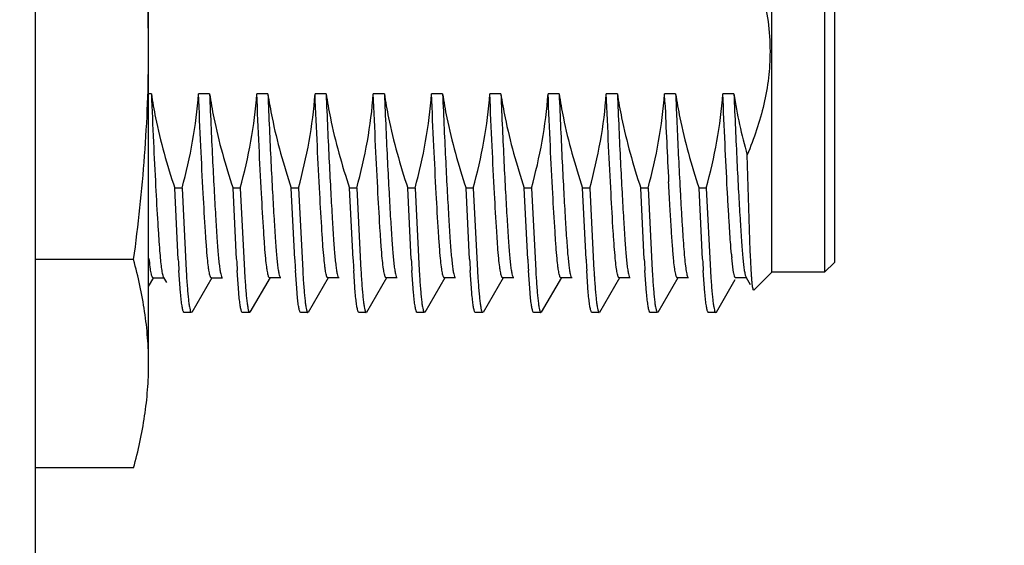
# Model space of a CAD drawing. Header units: inches. Extents: x 0 to 34, y 0 to 22.
# Tile 50 of 55: x 21.973 to 22.443, y 17.801 to 18.052. Entities that reach past the tile are written whole.
import ezdxf

# ---------------------------------------------------------------- set-up
doc = ezdxf.new("R2010")
doc.units = ezdxf.units.IN
doc.header["$LTSCALE"] = 1.87
doc.header["$MEASUREMENT"] = 0
doc.layers.get('0').update_dxf_attribs({"linetype": 'CONTINUOUS'})
doc.layers.add('DIMENSIONS', color=7, linetype='CONTINUOUS')
doc.styles.get("Standard").update_dxf_attribs({"font": 'txt', "width": 0.8})
doc.dimstyles.new('DIMSTYLE_1', dxfattribs={"dimtxt": 0.125, "dimasz": 0.18, "dimexe": 0.125, "dimexo": 0.0625, "dimgap": 0.0625, "dimtad": 0, "dimtih": 1, "dimtoh": 1, "dimdec": 3, "dimzin": 4, "dimdsep": 46, "dimtxsty": 'STANDARD', "dimblk": '_FILLED', "dimblk1": '_FILLED', "dimblk2": '_FILLED', "dimcen": 0.09, "dimadec": 0, "dimazin": 0, "dimtp": 0.01, "dimtm": 0.01, "dimtfac": 1, "dimtdec": 3, "dimtofl": 0, "dimtmove": 0, "dimatfit": 3, "dimldrblk": '_FILLED', "dimfxl": 1, "dimtolj": 1, "dimtzin": 4, "dimarcsym": 0})

# ---------------------------------------------------------------- blocks, each defined once
blk = doc.blocks.new('_FILLED')
at = {"color": 0, "linetype": 'BYBLOCK'}
blk.add_solid([(0, 0), (-1, 0.1736), (-1, -0.1736)], dxfattribs=at)
blk = doc.blocks.new('*D3')
at = {"layer": 'DIMENSIONS', "color": 2, "linetype": 'CONTINUOUS'}
for p, q in [((19.2781, 19.47869), (24.88924, 19.47869)), ((24.76424, 19.47869), (24.76424, 17.40369)), ((24.76424, 15.07869), (24.76424, 17.15369)), ((19.2781, 15.07869), (24.88924, 15.07869))]:
    blk.add_line(p, q, dxfattribs=at)
at = {"layer": 'DIMENSIONS', "color": 2, "linetype": 'CONTINUOUS', "xscale": 0.18, "yscale": 0.18, "zscale": 0.18}
for p, rotation in [((24.76424, 19.47869), 90), ((24.76424, 15.07869), 270)]:
    blk.add_blockref('_FILLED', p, dxfattribs=dict(at, rotation=rotation))
at = {"layer": 'DIMENSIONS', "color": 2, "linetype": 'CONTINUOUS', "insert": (24.76424, 17.34119), "char_height": 0.125, "width": 1.425, "attachment_point": 2, "line_spacing_factor": 0.9}
blk.add_mtext('4.400{\\Ftxt.shx;\\W1.000000;\\H0.125000; }[111.76]', dxfattribs=at)
blk = doc.blocks.new('*D4')
at = {"layer": 'DIMENSIONS', "color": 2, "linetype": 'CONTINUOUS'}
for p, q in [((23.49609, 19.47869), (23.49609, 19.83869)), ((19.2781, 19.47869), (23.62109, 19.47869)), ((13.2281, 17.04569), (23.62109, 17.04569)), ((23.49609, 17.04569), (23.49609, 16.68569))]:
    blk.add_line(p, q, dxfattribs=at)
at = {"layer": 'DIMENSIONS', "color": 2, "linetype": 'CONTINUOUS', "xscale": 0.18, "yscale": 0.18, "zscale": 0.18}
for p, rotation in [((23.49609, 19.47869), 270), ((23.49609, 17.04569), 90)]:
    blk.add_blockref('_FILLED', p, dxfattribs=dict(at, rotation=rotation))
at = {"layer": 'DIMENSIONS', "color": 2, "linetype": 'CONTINUOUS', "insert": (23.49609, 18.32469), "char_height": 0.125, "width": 1.225, "attachment_point": 2, "line_spacing_factor": 0.9}
blk.add_mtext('2.433{\\Ftxt.shx;\\W1.000000;\\H0.125000; }[61.8]', dxfattribs=at)

msp = doc.modelspace()

# ---------------------------------------------------------------- linework, layer by layer
at = {"color": 7, "linetype": 'CONTINUOUS'}
for p, q in [((21.98044, 19.78448), (21.98045, 14.7833)), ((22.33173, 17.93157), (22.33172, 18.1422)), ((22.35692, 18.1422), (22.35692, 17.93159)), ((22.36164, 18.13747), (22.36165, 17.93629)), ((22.03459, 17.88792), (22.03458, 18.06579)), ((22.0359, 18.01666), (22.03458, 18.01666)), ((22.06368, 18.01666), (22.0584, 18.01666)), ((22.09145, 18.01666), (22.08618, 18.01666)), ((22.11923, 18.01666), (22.11395, 18.01666)), ((22.14701, 18.01666), (22.14173, 18.01666)), ((22.17479, 18.01666), (22.16951, 18.01666)), ((22.20256, 18.01666), (22.19729, 18.01666)), ((22.23034, 18.01666), (22.22507, 18.01666)), ((22.25812, 18.01666), (22.25284, 18.01666)), ((22.2859, 18.01666), (22.28062, 18.01666)), ((22.28079, 18.01258), (22.28062, 18.01666)), ((22.31368, 18.01666), (22.3084, 18.01666)), ((22.32151, 17.94177), (22.31999, 17.98753)), ((22.05052, 17.97171), (22.04707, 17.97171)), ((22.04874, 17.93772), (22.04707, 17.97171)), ((22.05052, 17.97171), (22.0525, 17.93242)), ((22.0783, 17.97171), (22.07485, 17.97171)), ((22.07652, 17.93773), (22.07485, 17.97171)), ((22.0783, 17.97171), (22.08028, 17.93242)), ((22.10608, 17.97171), (22.10263, 17.97171)), ((22.1043, 17.93773), (22.10263, 17.97171)), ((22.10608, 17.97171), (22.10806, 17.93242)), ((22.13386, 17.97171), (22.13041, 17.97171)), ((22.13207, 17.93773), (22.13041, 17.97171)), ((22.13386, 17.97171), (22.13583, 17.93242)), ((22.16163, 17.97171), (22.15818, 17.97171)), ((22.15985, 17.93773), (22.15818, 17.97171)), ((22.16163, 17.97171), (22.16361, 17.93242)), ((22.18941, 17.97171), (22.18596, 17.97171)), ((22.18763, 17.93773), (22.18596, 17.97171)), ((22.18941, 17.97171), (22.19139, 17.93242)), ((22.21719, 17.97171), (22.21374, 17.97171)), ((22.21541, 17.93773), (22.21374, 17.97171)), ((22.21719, 17.97171), (22.21917, 17.93243)), ((22.24497, 17.97171), (22.24152, 17.97171)), ((22.24318, 17.93773), (22.24152, 17.97171)), ((22.24497, 17.97171), (22.24695, 17.93243)), ((22.27275, 17.97171), (22.2693, 17.97171)), ((22.27096, 17.93773), (22.2693, 17.97171)), ((22.27275, 17.97171), (22.27472, 17.93243)), ((22.30052, 17.97171), (22.29707, 17.97171)), ((22.29874, 17.93773), (22.29707, 17.97171)), ((22.30052, 17.97171), (22.30251, 17.93227)), ((22.32161, 17.93943), (22.32151, 17.94177)), ((22.02746, 17.93757), (21.98045, 17.93757)), ((22.31332, 17.93274), (22.31266, 17.93837)), ((22.36165, 17.93629), (22.35692, 17.93157)), ((22.04982, 17.92172), (22.04905, 17.93242)), ((22.07759, 17.92172), (22.07683, 17.93242)), ((22.10537, 17.92172), (22.10461, 17.93242)), ((22.13315, 17.92172), (22.13238, 17.93242)), ((22.16093, 17.92173), (22.16016, 17.93242)), ((22.1887, 17.92173), (22.18794, 17.93242)), ((22.21648, 17.92173), (22.21572, 17.93243)), ((22.24426, 17.92173), (22.2435, 17.93243)), ((22.27204, 17.92173), (22.27127, 17.93243)), ((22.29982, 17.92172), (22.29905, 17.93242)), ((22.33173, 17.93157), (22.32318, 17.92302)), ((22.35692, 17.93157), (22.33173, 17.93157)), ((22.03459, 17.92474), (22.03712, 17.92912)), ((22.04205, 17.92882), (22.03678, 17.92882)), ((22.04155, 17.92948), (22.04171, 17.92914)), ((22.04171, 17.92912), (22.04312, 17.92668)), ((22.05533, 17.91258), (22.0649, 17.92912)), ((22.06983, 17.92882), (22.06456, 17.92882)), ((22.06933, 17.92948), (22.06949, 17.92914)), ((22.0831, 17.91258), (22.09267, 17.92912)), ((22.09761, 17.92883), (22.09233, 17.92883)), ((22.09711, 17.92948), (22.09727, 17.92914)), ((22.11088, 17.91258), (22.12045, 17.92912)), ((22.12539, 17.92883), (22.12011, 17.92883)), ((22.12488, 17.92948), (22.12504, 17.92914)), ((22.13866, 17.91258), (22.14823, 17.92912)), ((22.15316, 17.92883), (22.14789, 17.92883)), ((22.15266, 17.92949), (22.15282, 17.92914)), ((22.16644, 17.91258), (22.17601, 17.92912)), ((22.18094, 17.92883), (22.17567, 17.92883)), ((22.18044, 17.92949), (22.1806, 17.92914)), ((22.19421, 17.91258), (22.20379, 17.92912)), ((22.20872, 17.92883), (22.20344, 17.92883)), ((22.20822, 17.92949), (22.20838, 17.92915)), ((22.22199, 17.91258), (22.23156, 17.92912)), ((22.2365, 17.92883), (22.23122, 17.92883)), ((22.236, 17.92949), (22.23616, 17.92915)), ((22.24977, 17.91259), (22.25934, 17.92912)), ((22.26428, 17.92883), (22.259, 17.92883)), ((22.26377, 17.92949), (22.26393, 17.92915)), ((22.27755, 17.91259), (22.28712, 17.92913)), ((22.29205, 17.92883), (22.28678, 17.92883)), ((22.29155, 17.92949), (22.29171, 17.92915)), ((22.30533, 17.91259), (22.31431, 17.92811)), ((22.31983, 17.92883), (22.31456, 17.92883)), ((22.3193, 17.92955), (22.31949, 17.92913)), ((22.31949, 17.92913), (22.3215, 17.92565)), ((22.05158, 17.91232), (22.05128, 17.91258)), ((22.05503, 17.91232), (22.05158, 17.91232)), ((22.07936, 17.91233), (22.07906, 17.91258)), ((22.08281, 17.91233), (22.07936, 17.91233)), ((22.10714, 17.91233), (22.10684, 17.91258)), ((22.11058, 17.91233), (22.10714, 17.91233)), ((22.13491, 17.91233), (22.13462, 17.91258)), ((22.13836, 17.91233), (22.13491, 17.91233)), ((22.16269, 17.91233), (22.16239, 17.91258)), ((22.16614, 17.91233), (22.16269, 17.91233)), ((22.19047, 17.91233), (22.19017, 17.91258)), ((22.19392, 17.91233), (22.19047, 17.91233)), ((22.21825, 17.91233), (22.21795, 17.91258)), ((22.2217, 17.91233), (22.21825, 17.91233)), ((22.24602, 17.91233), (22.24573, 17.91259)), ((22.24947, 17.91233), (22.24602, 17.91233)), ((22.2738, 17.91233), (22.2735, 17.91259)), ((22.27725, 17.91233), (22.2738, 17.91233)), ((22.30158, 17.91233), (22.30128, 17.91259)), ((22.30503, 17.91233), (22.30158, 17.91233)), ((22.30503, 17.91233), (22.30533, 17.91259)), ((22.02746, 17.83827), (21.98045, 17.83826))]:
    msp.add_line(p, q, dxfattribs=at)
for centre, radius, start, end in [((26.95897, 18.20922), 4.67704, 182.35963, 182.50833), ((25.79589, 18.15784), 3.5181, 182.36642, 182.98355), ((25.95716, 18.16484), 3.67425, 182.50062, 182.96593), ((22.52174, 17.9583), 0.21003, 184.9595, 185.4455), ((23.29331, 18.00804), 1.24655, 183.23377, 183.47794), ((23.32109, 18.00804), 1.24655, 183.23377, 183.47794), ((23.34886, 18.00804), 1.24655, 183.23377, 183.47794), ((23.37664, 18.00804), 1.24655, 183.23377, 183.47794), ((23.40442, 18.00805), 1.24655, 183.23377, 183.47794), ((23.4322, 18.00805), 1.24655, 183.23377, 183.47794), ((23.45998, 18.00805), 1.24655, 183.23377, 183.47794), ((23.48775, 18.00805), 1.24655, 183.23377, 183.47794), ((23.51553, 18.00805), 1.24655, 183.23377, 183.47794), ((23.54307, 18.00803), 1.24632, 183.23392, 183.47815), ((23.05673, 17.9935), 1.00609, 183.4803, 183.64674), ((23.08451, 17.9935), 1.00609, 183.4803, 183.64674), ((23.11229, 17.9935), 1.00609, 183.4803, 183.64674), ((23.14007, 17.9935), 1.00609, 183.4803, 183.64674), ((23.16784, 17.9935), 1.00609, 183.4803, 183.64674), ((23.19562, 17.9935), 1.00609, 183.4803, 183.64674), ((23.2234, 17.9935), 1.00609, 183.4803, 183.64674), ((23.25118, 17.9935), 1.00609, 183.4803, 183.64674), ((23.27896, 17.9935), 1.00609, 183.4803, 183.64674), ((23.28006, 17.99185), 0.97937, 183.48746, 183.64881)]:
    msp.add_arc(centre, radius, start, end, dxfattribs=at)
for points, knots in [([(22.03458, 18.03687), (22.03458, 18.05348), (22.03326, 18.08669), (22.02966, 18.11972), (22.02745, 18.13618)], [0, 0, 0, 0, 0.499978, 1, 1, 1, 1]), ([(22.31744, 18.09199), (22.31943, 18.08767), (22.32312, 18.07887), (22.32745, 18.06523), (22.33025, 18.05118), (22.3309, 18.04164), (22.3309, 18.03688)], [0, 0, 0, 0, 0.250057, 0.500078, 0.750055, 1, 1, 1, 1]), ([(22.02746, 17.93757), (22.02966, 17.95403), (22.03326, 17.98706), (22.03458, 18.02027), (22.03458, 18.03687)], [0, 0, 0, 0, 0.500022, 1, 1, 1, 1]), ([(22.3309, 18.03688), (22.3309, 18.03264), (22.33038, 18.02416), (22.32741, 18.00745), (22.32328, 17.99534), (22.31999, 17.98753)], [0, 0, 0, 0, 0.250078, 0.500176, 1, 1, 1, 1]), ([(22.0359, 18.01666), (22.03621, 18.00899), (22.03685, 17.99429), (22.03787, 17.97371), (22.03873, 17.95842), (22.03938, 17.94815), (22.03969, 17.94377), (22.03985, 17.94177)], [0, 0, 0, 0, 0.307048, 0.588634, 0.824115, 0.919842, 1, 1, 1, 1]), ([(22.0359, 18.01666), (22.03646, 18.01283), (22.03916, 17.99761), (22.0434, 17.9827), (22.04707, 17.97171)], [0, 0, 0, 0, 0.250092, 1, 1, 1, 1]), ([(22.05052, 17.97171), (22.05251, 17.97906), (22.05594, 17.99392), (22.05788, 18.00906), (22.0584, 18.01666)], [0, 0, 0, 0, 0.500045, 1, 1, 1, 1]), ([(22.06268, 17.93811), (22.06249, 17.94002), (22.06215, 17.9443), (22.06146, 17.95463), (22.06053, 17.97056), (22.05944, 17.99247), (22.05874, 18.00832), (22.0584, 18.01666)], [0, 0, 0, 0, 0.073537, 0.163363, 0.394917, 0.681882, 1, 1, 1, 1]), ([(22.06368, 18.01666), (22.0639, 18.01111), (22.06437, 18.00025), (22.0651, 17.98454), (22.06584, 17.97018), (22.06656, 17.95767), (22.06713, 17.94858), (22.06757, 17.94246), (22.06788, 17.93873), (22.06821, 17.93554), (22.06855, 17.93294), (22.06889, 17.93098), (22.06917, 17.9299), (22.06933, 17.92948)], [0, 0, 0, 0, 0.190636, 0.372988, 0.539485, 0.684342, 0.802967, 0.851943, 0.89482, 0.931683, 0.961829, 0.984652, 1, 1, 1, 1]), ([(22.06368, 18.01666), (22.06424, 18.01283), (22.06694, 17.99761), (22.07118, 17.9827), (22.07485, 17.97171)], [0, 0, 0, 0, 0.250092, 1, 1, 1, 1]), ([(22.0783, 17.97171), (22.08029, 17.97906), (22.08372, 17.99392), (22.08566, 18.00906), (22.08618, 18.01666)], [0, 0, 0, 0, 0.500045, 1, 1, 1, 1]), ([(22.09046, 17.93811), (22.09027, 17.94003), (22.08993, 17.9443), (22.08924, 17.95463), (22.08831, 17.97056), (22.08721, 17.99247), (22.08652, 18.00832), (22.08618, 18.01666)], [0, 0, 0, 0, 0.073537, 0.163363, 0.394917, 0.681882, 1, 1, 1, 1]), ([(22.09145, 18.01666), (22.09168, 18.01111), (22.09215, 18.00025), (22.09288, 17.98455), (22.09362, 17.97018), (22.09434, 17.95767), (22.09491, 17.94858), (22.09535, 17.94246), (22.09566, 17.93873), (22.09599, 17.93554), (22.09632, 17.93294), (22.09667, 17.93098), (22.09694, 17.9299), (22.09711, 17.92948)], [0, 0, 0, 0, 0.190636, 0.372988, 0.539485, 0.684342, 0.802967, 0.851943, 0.89482, 0.931683, 0.961829, 0.984652, 1, 1, 1, 1]), ([(22.09145, 18.01666), (22.09202, 18.01284), (22.09472, 17.99761), (22.09896, 17.9827), (22.10263, 17.97171)], [0, 0, 0, 0, 0.250092, 1, 1, 1, 1]), ([(22.10608, 17.97171), (22.10807, 17.97906), (22.1115, 17.99392), (22.11344, 18.00906), (22.11395, 18.01666)], [0, 0, 0, 0, 0.500045, 1, 1, 1, 1]), ([(22.11823, 17.93811), (22.11805, 17.94003), (22.1177, 17.9443), (22.11702, 17.95463), (22.11609, 17.97056), (22.11499, 17.99247), (22.1143, 18.00832), (22.11395, 18.01666)], [0, 0, 0, 0, 0.073537, 0.163363, 0.394917, 0.681882, 1, 1, 1, 1]), ([(22.11923, 18.01666), (22.11946, 18.01111), (22.11993, 18.00025), (22.12066, 17.98455), (22.1214, 17.97018), (22.12211, 17.95767), (22.12268, 17.94858), (22.12312, 17.94246), (22.12344, 17.93873), (22.12377, 17.93554), (22.1241, 17.93294), (22.12445, 17.93098), (22.12472, 17.9299), (22.12488, 17.92948)], [0, 0, 0, 0, 0.190636, 0.372988, 0.539485, 0.684342, 0.802967, 0.851943, 0.89482, 0.931683, 0.961829, 0.984652, 1, 1, 1, 1]), ([(22.11923, 18.01666), (22.1198, 18.01284), (22.1225, 17.99762), (22.12674, 17.9827), (22.13041, 17.97171)], [0, 0, 0, 0, 0.250092, 1, 1, 1, 1]), ([(22.13386, 17.97171), (22.13584, 17.97906), (22.13927, 17.99392), (22.14121, 18.00906), (22.14173, 18.01666)], [0, 0, 0, 0, 0.500045, 1, 1, 1, 1]), ([(22.14601, 17.93811), (22.14583, 17.94003), (22.14548, 17.9443), (22.14479, 17.95463), (22.14387, 17.97056), (22.14277, 17.99247), (22.14208, 18.00832), (22.14173, 18.01666)], [0, 0, 0, 0, 0.073537, 0.163363, 0.394917, 0.681882, 1, 1, 1, 1]), ([(22.14701, 18.01666), (22.14724, 18.01111), (22.1477, 18.00025), (22.14844, 17.98455), (22.14918, 17.97018), (22.14989, 17.95767), (22.15046, 17.94858), (22.1509, 17.94247), (22.15122, 17.93873), (22.15154, 17.93554), (22.15188, 17.93294), (22.15223, 17.93099), (22.1525, 17.9299), (22.15266, 17.92949)], [0, 0, 0, 0, 0.190636, 0.372988, 0.539485, 0.684342, 0.802967, 0.851943, 0.89482, 0.931683, 0.961829, 0.984652, 1, 1, 1, 1]), ([(22.14701, 18.01666), (22.14757, 18.01284), (22.15028, 17.99762), (22.15452, 17.9827), (22.15818, 17.97171)], [0, 0, 0, 0, 0.250092, 1, 1, 1, 1]), ([(22.16163, 17.97171), (22.16362, 17.97906), (22.16705, 17.99392), (22.16899, 18.00906), (22.16951, 18.01666)], [0, 0, 0, 0, 0.500045, 1, 1, 1, 1]), ([(22.17379, 17.93811), (22.1736, 17.94003), (22.17326, 17.9443), (22.17257, 17.95463), (22.17164, 17.97056), (22.17055, 17.99247), (22.16985, 18.00832), (22.16951, 18.01666)], [0, 0, 0, 0, 0.073537, 0.163363, 0.394917, 0.681882, 1, 1, 1, 1]), ([(22.17479, 18.01666), (22.17501, 18.01111), (22.17548, 18.00025), (22.17621, 17.98455), (22.17695, 17.97018), (22.17767, 17.95767), (22.17824, 17.94858), (22.17868, 17.94247), (22.179, 17.93873), (22.17932, 17.93554), (22.17966, 17.93295), (22.18, 17.93099), (22.18028, 17.9299), (22.18044, 17.92949)], [0, 0, 0, 0, 0.190636, 0.372988, 0.539485, 0.684342, 0.802967, 0.851943, 0.89482, 0.931683, 0.961829, 0.984652, 1, 1, 1, 1]), ([(22.17479, 18.01666), (22.17535, 18.01284), (22.17805, 17.99762), (22.18229, 17.9827), (22.18596, 17.97171)], [0, 0, 0, 0, 0.250092, 1, 1, 1, 1]), ([(22.18941, 17.97171), (22.1914, 17.97906), (22.19483, 17.99392), (22.19677, 18.00906), (22.19729, 18.01666)], [0, 0, 0, 0, 0.500045, 1, 1, 1, 1]), ([(22.20157, 17.93811), (22.20138, 17.94003), (22.20104, 17.9443), (22.20035, 17.95463), (22.19942, 17.97056), (22.19832, 17.99247), (22.19763, 18.00833), (22.19729, 18.01666)], [0, 0, 0, 0, 0.073537, 0.163363, 0.394917, 0.681882, 1, 1, 1, 1]), ([(22.20256, 18.01666), (22.20279, 18.01111), (22.20326, 18.00025), (22.20399, 17.98455), (22.20473, 17.97018), (22.20545, 17.95767), (22.20602, 17.94858), (22.20646, 17.94247), (22.20677, 17.93873), (22.2071, 17.93554), (22.20744, 17.93295), (22.20778, 17.93099), (22.20805, 17.9299), (22.20822, 17.92949)], [0, 0, 0, 0, 0.190636, 0.372988, 0.539485, 0.684342, 0.802967, 0.851943, 0.89482, 0.931683, 0.961829, 0.984652, 1, 1, 1, 1]), ([(22.20256, 18.01666), (22.20313, 18.01284), (22.20583, 17.99762), (22.21007, 17.9827), (22.21374, 17.97171)], [0, 0, 0, 0, 0.250092, 1, 1, 1, 1]), ([(22.21719, 17.97171), (22.21918, 17.97906), (22.22261, 17.99392), (22.22455, 18.00907), (22.22507, 18.01666)], [0, 0, 0, 0, 0.500045, 1, 1, 1, 1]), ([(22.22934, 17.93811), (22.22916, 17.94003), (22.22881, 17.9443), (22.22813, 17.95463), (22.2272, 17.97056), (22.2261, 17.99247), (22.22541, 18.00833), (22.22507, 18.01666)], [0, 0, 0, 0, 0.073537, 0.163363, 0.394917, 0.681882, 1, 1, 1, 1]), ([(22.23034, 18.01666), (22.23057, 18.01111), (22.23104, 18.00025), (22.23177, 17.98455), (22.23251, 17.97018), (22.23323, 17.95767), (22.2338, 17.94858), (22.23424, 17.94247), (22.23455, 17.93873), (22.23488, 17.93554), (22.23521, 17.93295), (22.23556, 17.93099), (22.23583, 17.9299), (22.236, 17.92949)], [0, 0, 0, 0, 0.190636, 0.372988, 0.539485, 0.684342, 0.802967, 0.851943, 0.89482, 0.931683, 0.961829, 0.984652, 1, 1, 1, 1]), ([(22.23034, 18.01666), (22.23091, 18.01284), (22.23361, 17.99762), (22.23785, 17.9827), (22.24152, 17.97171)], [0, 0, 0, 0, 0.250092, 1, 1, 1, 1]), ([(22.24497, 17.97171), (22.24696, 17.97906), (22.25039, 17.99392), (22.25233, 18.00907), (22.25284, 18.01666)], [0, 0, 0, 0, 0.500045, 1, 1, 1, 1]), ([(22.25712, 17.93811), (22.25694, 17.94003), (22.25659, 17.9443), (22.2559, 17.95463), (22.25498, 17.97056), (22.25388, 17.99247), (22.25319, 18.00833), (22.25284, 18.01666)], [0, 0, 0, 0, 0.073537, 0.163363, 0.394917, 0.681882, 1, 1, 1, 1]), ([(22.25812, 18.01666), (22.25835, 18.01111), (22.25881, 18.00025), (22.25955, 17.98455), (22.26029, 17.97018), (22.261, 17.95767), (22.26157, 17.94859), (22.26201, 17.94247), (22.26233, 17.93873), (22.26266, 17.93555), (22.26299, 17.93295), (22.26334, 17.93099), (22.26361, 17.9299), (22.26377, 17.92949)], [0, 0, 0, 0, 0.190636, 0.372988, 0.539485, 0.684342, 0.802967, 0.851943, 0.89482, 0.931683, 0.961829, 0.984652, 1, 1, 1, 1]), ([(22.25812, 18.01666), (22.25868, 18.01284), (22.26139, 17.99762), (22.26563, 17.9827), (22.2693, 17.97171)], [0, 0, 0, 0, 0.250092, 1, 1, 1, 1]), ([(22.27275, 17.97171), (22.27473, 17.97907), (22.27816, 17.99392), (22.2801, 18.00907), (22.28062, 18.01666)], [0, 0, 0, 0, 0.500045, 1, 1, 1, 1]), ([(22.2859, 18.01666), (22.28646, 18.01284), (22.28916, 17.99762), (22.2934, 17.98271), (22.29707, 17.97171)], [0, 0, 0, 0, 0.250092, 1, 1, 1, 1]), ([(22.30052, 17.97171), (22.30251, 17.97907), (22.30594, 17.99392), (22.30788, 18.00907), (22.3084, 18.01666)], [0, 0, 0, 0, 0.500045, 1, 1, 1, 1]), ([(22.3125, 17.94015), (22.31232, 17.94212), (22.312, 17.94647), (22.31154, 17.95361), (22.31103, 17.96195), (22.3103, 17.97515), (22.30939, 17.99352), (22.30873, 18.00871), (22.3084, 18.01666)], [0, 0, 0, 0, 0.0776, 0.170636, 0.280207, 0.404617, 0.688404, 1, 1, 1, 1]), ([(22.31368, 18.01666), (22.3139, 18.01115), (22.31437, 18.00034), (22.3151, 17.98471), (22.31583, 17.97038), (22.31654, 17.95791), (22.31711, 17.94883), (22.31755, 17.9427), (22.31787, 17.93893), (22.31819, 17.93573), (22.31852, 17.93311), (22.31887, 17.93111), (22.31914, 17.92999), (22.3193, 17.92955)], [0, 0, 0, 0, 0.18969, 0.371288, 0.537652, 0.682236, 0.800562, 0.850031, 0.893334, 0.930273, 0.96058, 0.983943, 1, 1, 1, 1]), ([(22.2849, 17.93811), (22.28469, 17.94032), (22.2843, 17.94529), (22.28376, 17.95362), (22.28316, 17.96362), (22.28276, 17.97086), (22.28256, 17.97473)], [0, 0, 0, 0, 0.181067, 0.407829, 0.682896, 1, 1, 1, 1]), ([(22.28784, 17.97473), (22.288, 17.97166), (22.28831, 17.96583), (22.28879, 17.95757), (22.28924, 17.95033), (22.28966, 17.94414), (22.29008, 17.93897), (22.29051, 17.93482), (22.29091, 17.93203), (22.29127, 17.93037), (22.29145, 17.92975), (22.29155, 17.92949)], [0, 0, 0, 0, 0.202873, 0.385758, 0.545947, 0.681764, 0.795545, 0.888301, 0.957039, 0.981757, 1, 1, 1, 1]), ([(22.03985, 17.94177), (22.03997, 17.9403), (22.0402, 17.93764), (22.0406, 17.93409), (22.04097, 17.9317), (22.04129, 17.93026), (22.04146, 17.92971), (22.04155, 17.92948)], [0, 0, 0, 0, 0.35521, 0.64533, 0.861516, 0.94049, 1, 1, 1, 1]), ([(22.32298, 17.9231), (22.32294, 17.92316), (22.32287, 17.92334), (22.32274, 17.92385), (22.32259, 17.92476), (22.32242, 17.92617), (22.32225, 17.92802), (22.32208, 17.93029), (22.32192, 17.93298), (22.32176, 17.93607), (22.32166, 17.93827), (22.32161, 17.93943)], [0, 0, 0, 0, 0.014117, 0.034606, 0.095224, 0.182194, 0.295328, 0.434251, 0.598456, 0.787329, 1, 1, 1, 1]), ([(22.03459, 17.88792), (22.03459, 17.89207), (22.03426, 17.9004), (22.03235, 17.91706), (22.02964, 17.92942), (22.02746, 17.93757)], [0, 0, 0, 0, 0.247779, 0.496609, 1, 1, 1, 1]), ([(22.03678, 17.92884), (22.03668, 17.92884), (22.03653, 17.92898), (22.0364, 17.9292), (22.03622, 17.9296), (22.03601, 17.93028), (22.03578, 17.93132), (22.03555, 17.93264), (22.03523, 17.93493), (22.03503, 17.93678), (22.0349, 17.9381)], [0, 0, 0, 0, 0.030419, 0.054032, 0.084367, 0.166215, 0.276887, 0.416392, 0.584392, 1, 1, 1, 1]), ([(22.06456, 17.92884), (22.06446, 17.92884), (22.06431, 17.92898), (22.06417, 17.9292), (22.06399, 17.9296), (22.06379, 17.93028), (22.06356, 17.93132), (22.06333, 17.93264), (22.063, 17.93493), (22.06281, 17.93678), (22.06268, 17.93811)], [0, 0, 0, 0, 0.030419, 0.054032, 0.084367, 0.166215, 0.276887, 0.416392, 0.584392, 1, 1, 1, 1]), ([(22.09233, 17.92884), (22.09224, 17.92884), (22.09209, 17.92898), (22.09195, 17.9292), (22.09177, 17.9296), (22.09157, 17.93028), (22.09134, 17.93132), (22.09111, 17.93264), (22.09078, 17.93493), (22.09058, 17.93678), (22.09046, 17.93811)], [0, 0, 0, 0, 0.030419, 0.054032, 0.084367, 0.166215, 0.276887, 0.416392, 0.584392, 1, 1, 1, 1]), ([(22.12011, 17.92884), (22.12001, 17.92884), (22.11986, 17.92898), (22.11973, 17.9292), (22.11955, 17.9296), (22.11935, 17.93029), (22.11911, 17.93132), (22.11888, 17.93264), (22.11856, 17.93493), (22.11836, 17.93678), (22.11823, 17.93811)], [0, 0, 0, 0, 0.030419, 0.054032, 0.084367, 0.166215, 0.276887, 0.416392, 0.584392, 1, 1, 1, 1]), ([(22.14789, 17.92884), (22.14779, 17.92884), (22.14764, 17.92898), (22.14751, 17.9292), (22.14733, 17.9296), (22.14712, 17.93029), (22.14689, 17.93132), (22.14666, 17.93264), (22.14634, 17.93493), (22.14614, 17.93678), (22.14601, 17.93811)], [0, 0, 0, 0, 0.030419, 0.054032, 0.084367, 0.166215, 0.276887, 0.416392, 0.584392, 1, 1, 1, 1]), ([(22.17567, 17.92884), (22.17557, 17.92884), (22.17542, 17.92898), (22.17529, 17.92921), (22.17511, 17.9296), (22.1749, 17.93029), (22.17467, 17.93132), (22.17444, 17.93264), (22.17411, 17.93493), (22.17392, 17.93679), (22.17379, 17.93811)], [0, 0, 0, 0, 0.030419, 0.054032, 0.084367, 0.166215, 0.276887, 0.416392, 0.584392, 1, 1, 1, 1]), ([(22.20344, 17.92884), (22.20335, 17.92884), (22.2032, 17.92898), (22.20306, 17.92921), (22.20288, 17.92961), (22.20268, 17.93029), (22.20245, 17.93132), (22.20222, 17.93264), (22.20189, 17.93493), (22.20169, 17.93679), (22.20157, 17.93811)], [0, 0, 0, 0, 0.030419, 0.054032, 0.084367, 0.166215, 0.276887, 0.416392, 0.584392, 1, 1, 1, 1]), ([(22.23122, 17.92884), (22.23112, 17.92885), (22.23098, 17.92898), (22.23084, 17.92921), (22.23066, 17.92961), (22.23046, 17.93029), (22.23022, 17.93132), (22.22999, 17.93264), (22.22967, 17.93493), (22.22947, 17.93679), (22.22934, 17.93811)], [0, 0, 0, 0, 0.030419, 0.054032, 0.084367, 0.166215, 0.276887, 0.416392, 0.584392, 1, 1, 1, 1]), ([(22.259, 17.92884), (22.2589, 17.92885), (22.25875, 17.92898), (22.25862, 17.92921), (22.25844, 17.92961), (22.25823, 17.93029), (22.258, 17.93133), (22.25777, 17.93264), (22.25745, 17.93493), (22.25725, 17.93679), (22.25712, 17.93811)], [0, 0, 0, 0, 0.030419, 0.054032, 0.084367, 0.166215, 0.276887, 0.416392, 0.584392, 1, 1, 1, 1]), ([(22.28678, 17.92884), (22.28668, 17.92885), (22.28653, 17.92898), (22.2864, 17.92921), (22.28622, 17.92961), (22.28601, 17.93029), (22.28578, 17.93133), (22.28555, 17.93264), (22.28523, 17.93493), (22.28503, 17.93679), (22.2849, 17.93811)], [0, 0, 0, 0, 0.030419, 0.054032, 0.084367, 0.166215, 0.276887, 0.416392, 0.584392, 1, 1, 1, 1]), ([(22.31455, 17.92883), (22.31442, 17.92883), (22.31423, 17.92907), (22.31406, 17.92943), (22.31383, 17.93009), (22.31358, 17.9312), (22.31341, 17.93218), (22.31332, 17.93274)], [0, 0, 0, 0, 0.096611, 0.179869, 0.289645, 0.590608, 1, 1, 1, 1]), ([(22.05268, 17.9295), (22.05276, 17.92823), (22.05292, 17.92585), (22.05319, 17.92249), (22.05346, 17.91961), (22.05374, 17.9172), (22.05401, 17.91528), (22.05429, 17.91385), (22.05454, 17.91297), (22.05476, 17.91252), (22.05487, 17.91239), (22.05493, 17.91235)], [0, 0, 0, 0, 0.219407, 0.412879, 0.579664, 0.719142, 0.83084, 0.914495, 0.970239, 0.988061, 1, 1, 1, 1]), ([(22.08046, 17.92951), (22.08054, 17.92824), (22.0807, 17.92585), (22.08097, 17.9225), (22.08124, 17.91961), (22.08151, 17.9172), (22.08179, 17.91528), (22.08207, 17.91385), (22.08231, 17.91297), (22.08253, 17.91252), (22.08265, 17.91239), (22.08271, 17.91235)], [0, 0, 0, 0, 0.219407, 0.412879, 0.579664, 0.719142, 0.83084, 0.914495, 0.970239, 0.988061, 1, 1, 1, 1]), ([(22.10824, 17.92951), (22.10832, 17.92824), (22.10848, 17.92585), (22.10874, 17.9225), (22.10902, 17.91961), (22.10929, 17.9172), (22.10957, 17.91528), (22.10985, 17.91385), (22.11009, 17.91297), (22.11031, 17.91252), (22.11043, 17.91239), (22.11049, 17.91235)], [0, 0, 0, 0, 0.219407, 0.412879, 0.579664, 0.719142, 0.83084, 0.914495, 0.970239, 0.988061, 1, 1, 1, 1]), ([(22.13602, 17.92951), (22.1361, 17.92824), (22.13626, 17.92585), (22.13652, 17.9225), (22.13679, 17.91961), (22.13707, 17.9172), (22.13735, 17.91528), (22.13762, 17.91385), (22.13787, 17.91297), (22.13809, 17.91252), (22.13821, 17.91239), (22.13827, 17.91235)], [0, 0, 0, 0, 0.219407, 0.412879, 0.579664, 0.719142, 0.83084, 0.914495, 0.970239, 0.988061, 1, 1, 1, 1]), ([(22.16379, 17.92951), (22.16387, 17.92824), (22.16403, 17.92585), (22.1643, 17.9225), (22.16457, 17.91961), (22.16485, 17.9172), (22.16512, 17.91528), (22.1654, 17.91385), (22.16565, 17.91297), (22.16587, 17.91252), (22.16598, 17.91239), (22.16604, 17.91235)], [0, 0, 0, 0, 0.219407, 0.412879, 0.579664, 0.719142, 0.83084, 0.914495, 0.970239, 0.988061, 1, 1, 1, 1]), ([(22.19157, 17.92951), (22.19165, 17.92824), (22.19181, 17.92585), (22.19208, 17.9225), (22.19235, 17.91961), (22.19262, 17.9172), (22.1929, 17.91528), (22.19318, 17.91385), (22.19342, 17.91297), (22.19364, 17.91253), (22.19376, 17.91239), (22.19382, 17.91235)], [0, 0, 0, 0, 0.219407, 0.412879, 0.579664, 0.719142, 0.83084, 0.914495, 0.970239, 0.988061, 1, 1, 1, 1]), ([(22.21935, 17.92951), (22.21943, 17.92824), (22.21959, 17.92585), (22.21986, 17.9225), (22.22013, 17.91961), (22.2204, 17.91721), (22.22068, 17.91528), (22.22096, 17.91385), (22.2212, 17.91297), (22.22142, 17.91253), (22.22154, 17.91239), (22.2216, 17.91236)], [0, 0, 0, 0, 0.219407, 0.412879, 0.579664, 0.719142, 0.83084, 0.914495, 0.970239, 0.988061, 1, 1, 1, 1]), ([(22.24713, 17.92951), (22.24721, 17.92824), (22.24737, 17.92585), (22.24763, 17.9225), (22.2479, 17.91961), (22.24818, 17.91721), (22.24846, 17.91528), (22.24874, 17.91386), (22.24898, 17.91297), (22.2492, 17.91253), (22.24932, 17.91239), (22.24938, 17.91236)], [0, 0, 0, 0, 0.219407, 0.412879, 0.579664, 0.719142, 0.83084, 0.914495, 0.970239, 0.988061, 1, 1, 1, 1]), ([(22.2749, 17.92951), (22.27499, 17.92824), (22.27515, 17.92585), (22.27541, 17.9225), (22.27568, 17.91961), (22.27596, 17.91721), (22.27623, 17.91528), (22.27651, 17.91386), (22.27676, 17.91297), (22.27698, 17.91253), (22.27709, 17.91239), (22.27716, 17.91236)], [0, 0, 0, 0, 0.219407, 0.412879, 0.579664, 0.719142, 0.83084, 0.914495, 0.970239, 0.988061, 1, 1, 1, 1]), ([(22.30268, 17.92952), (22.30276, 17.92823), (22.30293, 17.92582), (22.30319, 17.92244), (22.30347, 17.91954), (22.30375, 17.91712), (22.30403, 17.9152), (22.30431, 17.91379), (22.30455, 17.91292), (22.30478, 17.9125), (22.3049, 17.91237), (22.30496, 17.91235)], [0, 0, 0, 0, 0.221191, 0.415943, 0.583486, 0.723184, 0.834556, 0.917344, 0.971723, 0.988748, 1, 1, 1, 1]), ([(22.05128, 17.91258), (22.0512, 17.91272), (22.05106, 17.91307), (22.05079, 17.91405), (22.05048, 17.9158), (22.05012, 17.91849), (22.04992, 17.92056), (22.04982, 17.92172)], [0, 0, 0, 0, 0.050529, 0.121973, 0.329195, 0.622327, 1, 1, 1, 1]), ([(22.07906, 17.91258), (22.07898, 17.91272), (22.07884, 17.91307), (22.07857, 17.91405), (22.07825, 17.9158), (22.0779, 17.91849), (22.0777, 17.92056), (22.07759, 17.92172)], [0, 0, 0, 0, 0.050529, 0.121973, 0.329195, 0.622327, 1, 1, 1, 1]), ([(22.10684, 17.91258), (22.10676, 17.91272), (22.10662, 17.91307), (22.10634, 17.91405), (22.10603, 17.9158), (22.10568, 17.91849), (22.10548, 17.92056), (22.10537, 17.92172)], [0, 0, 0, 0, 0.050529, 0.121973, 0.329195, 0.622327, 1, 1, 1, 1]), ([(22.13462, 17.91258), (22.13454, 17.91272), (22.1344, 17.91307), (22.13412, 17.91405), (22.13381, 17.9158), (22.13346, 17.91849), (22.13325, 17.92056), (22.13315, 17.92172)], [0, 0, 0, 0, 0.050529, 0.121973, 0.329195, 0.622327, 1, 1, 1, 1]), ([(22.16239, 17.91258), (22.16232, 17.91272), (22.16217, 17.91307), (22.1619, 17.91405), (22.16159, 17.9158), (22.16124, 17.91849), (22.16103, 17.92056), (22.16093, 17.92173)], [0, 0, 0, 0, 0.050529, 0.121973, 0.329195, 0.622327, 1, 1, 1, 1]), ([(22.19017, 17.91258), (22.19009, 17.91272), (22.18995, 17.91307), (22.18968, 17.91405), (22.18936, 17.9158), (22.18901, 17.91849), (22.18881, 17.92056), (22.1887, 17.92173)], [0, 0, 0, 0, 0.050529, 0.121973, 0.329195, 0.622327, 1, 1, 1, 1]), ([(22.21795, 17.91258), (22.21787, 17.91272), (22.21773, 17.91307), (22.21745, 17.91405), (22.21714, 17.9158), (22.21679, 17.91849), (22.21659, 17.92056), (22.21648, 17.92173)], [0, 0, 0, 0, 0.050529, 0.121973, 0.329195, 0.622327, 1, 1, 1, 1]), ([(22.24573, 17.91259), (22.24565, 17.91272), (22.24551, 17.91307), (22.24523, 17.91405), (22.24492, 17.9158), (22.24457, 17.9185), (22.24436, 17.92056), (22.24426, 17.92173)], [0, 0, 0, 0, 0.050529, 0.121973, 0.329195, 0.622327, 1, 1, 1, 1]), ([(22.2735, 17.91259), (22.27343, 17.91272), (22.27329, 17.91307), (22.27301, 17.91406), (22.2727, 17.9158), (22.27235, 17.9185), (22.27214, 17.92056), (22.27204, 17.92173)], [0, 0, 0, 0, 0.050529, 0.121973, 0.329195, 0.622327, 1, 1, 1, 1]), ([(22.30128, 17.91259), (22.3012, 17.91272), (22.30106, 17.91308), (22.30079, 17.91406), (22.30048, 17.9158), (22.30012, 17.91849), (22.29992, 17.92056), (22.29982, 17.92172)], [0, 0, 0, 0, 0.050535, 0.121984, 0.329208, 0.622337, 1, 1, 1, 1]), ([(22.02746, 17.83827), (22.02964, 17.84642), (22.03235, 17.85877), (22.03426, 17.87544), (22.03459, 17.88376), (22.03459, 17.88792)], [0, 0, 0, 0, 0.503391, 0.752221, 1, 1, 1, 1])]:
    msp.add_open_spline(points, degree=3, knots=knots, dxfattribs=at)
msp.add_open_spline([(22.31368, 18.01666), (22.31513, 18.00684), (22.31732, 17.9971), (22.31999, 17.98753)], degree=3, dxfattribs=at)

# ---------------------------------------------------------------- dimensions: what is measured, and where the dimension line sits
at = {"layer": 'DIMENSIONS', "color": 2, "linetype": 'CONTINUOUS'}
for base, p1, picture, middle in [((23.49609, 19.47869), (13.1656, 17.04569), '*D4', (23.49609, 18.26219)), ((24.76424, 19.47869), (19.2156, 15.07869), '*D3', (24.76424, 17.27869))]:
    dim = msp.add_linear_dim(base=base, p1=p1, p2=(19.2156, 19.47869), angle=90, dimstyle='DIMSTYLE_1', dxfattribs=at)
    dim.commit()
    dim.dimension.update_dxf_attribs({"geometry": picture, "text_midpoint": middle, "dimtype": 160})

doc.saveas('drawing.dxf')
